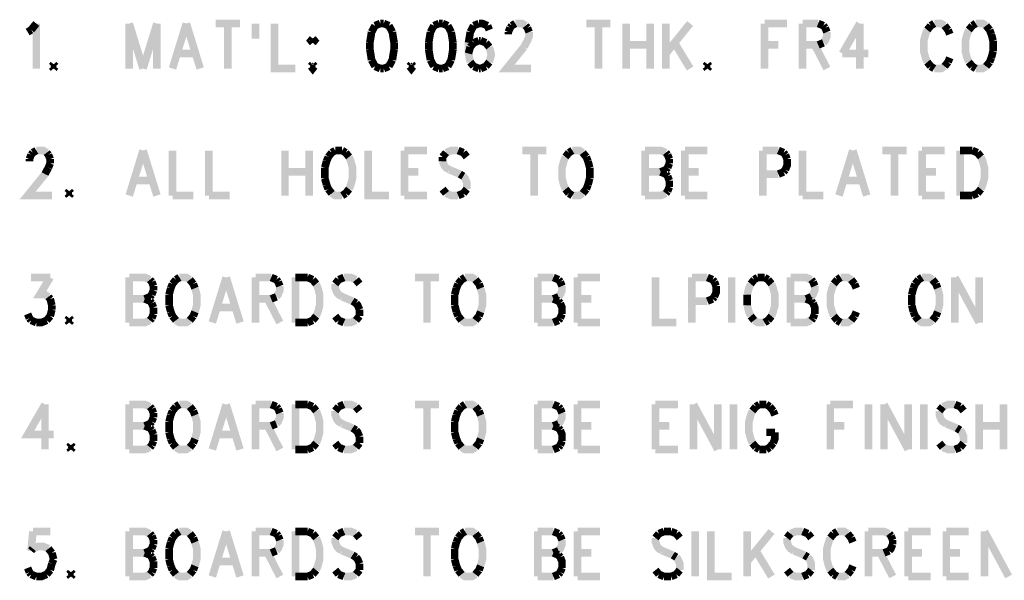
# Model space of a CAD drawing. Extents: x 5.82 to 15.01, y 4.82 to 9.83.
# Tile 2 of 9: x 6.14 to 8.08, y 6.12 to 7.23. Entities that reach past the tile are written whole.
import ezdxf

# ---------------------------------------------------------------- set-up
doc = ezdxf.new("R2010")
doc.units = 0
doc.layers.add('DD_PHO', color=1, linetype='CONTINUOUS')

msp = doc.modelspace()

# ---------------------------------------------------------------- linework, layer by layer
at = {"layer": 'DD_PHO', "const_width": 0.015}
for points in [[(6.1575, 7.20421), (6.16431, 7.20843)], [(6.16431, 7.20843), (6.17454, 7.22109)], [(6.17454, 7.22109), (6.17454, 7.1325)], [(6.3575, 7.22109), (6.3575, 7.1325)], [(6.3575, 7.22109), (6.38477, 7.1325)], [(6.41204, 7.22109), (6.38477, 7.1325)], [(6.41204, 7.22109), (6.41204, 7.1325)], [(6.47, 7.22109), (6.44272, 7.1325)], [(6.47, 7.22109), (6.49727, 7.1325)], [(6.52795, 7.22109), (6.57568, 7.22109)], [(6.55181, 7.22109), (6.55181, 7.1325)], [(6.60636, 7.22109), (6.60636, 7.19156)], [(6.64386, 7.22109), (6.64386, 7.1325), (6.68477, 7.1325)], [(6.84159, 7.21687), (6.83477, 7.20421)], [(6.85181, 7.22109), (6.84159, 7.21687)], [(6.85863, 7.22109), (6.85181, 7.22109)], [(6.86886, 7.21687), (6.85863, 7.22109)], [(6.87568, 7.20421), (6.86886, 7.21687)], [(6.9575, 7.21687), (6.95068, 7.20421)], [(6.96772, 7.22109), (6.9575, 7.21687)], [(6.97454, 7.22109), (6.96772, 7.22109)], [(6.98477, 7.21687), (6.97454, 7.22109)], [(6.99159, 7.20421), (6.98477, 7.21687)], [(7.0359, 7.21687), (7.02909, 7.20421)], [(7.04613, 7.22109), (7.0359, 7.21687)], [(7.06318, 7.21687), (7.05295, 7.22109), (7.04613, 7.22109)], [(7.06659, 7.20843), (7.06318, 7.21687)], [(7.10409, 7.20421), (7.1075, 7.21265)], [(7.1075, 7.21265), (7.1109, 7.21687)], [(7.1109, 7.21687), (7.11772, 7.22109)], [(7.11772, 7.22109), (7.13136, 7.22109), (7.13818, 7.21687)], [(7.13818, 7.21687), (7.14159, 7.21265)], [(7.14159, 7.21265), (7.145, 7.20421)], [(7.2575, 7.22109), (7.30522, 7.22109)], [(7.28136, 7.22109), (7.28136, 7.1325)], [(7.3359, 7.22109), (7.3359, 7.1325)], [(7.38363, 7.22109), (7.38363, 7.1325)], [(7.41431, 7.22109), (7.41431, 7.1325)], [(7.46204, 7.22109), (7.41431, 7.16203)], [(7.60863, 7.22109), (7.60863, 7.1325)], [(7.60863, 7.22109), (7.65295, 7.22109)], [(7.68363, 7.22109), (7.68363, 7.1325)], [(7.68363, 7.22109), (7.71431, 7.22109)], [(7.71431, 7.22109), (7.72454, 7.21687)], [(7.72454, 7.21687), (7.72795, 7.21265)], [(7.72795, 7.21265), (7.73136, 7.20421)], [(7.79613, 7.22109), (7.76204, 7.16203)], [(7.79613, 7.22109), (7.79613, 7.1325)], [(7.92909, 7.20843), (7.92568, 7.2), (7.92227, 7.18734), (7.92227, 7.16625), (7.92568, 7.15359), (7.92909, 7.14515)], [(7.9359, 7.21687), (7.92909, 7.20843)], [(7.94272, 7.22109), (7.9359, 7.21687)], [(7.96318, 7.21687), (7.95636, 7.22109), (7.94272, 7.22109)], [(7.97, 7.20843), (7.96318, 7.21687)], [(7.9734, 7.2), (7.97, 7.20843)], [(8.0109, 7.20843), (8.0075, 7.2), (8.00409, 7.18734), (8.00409, 7.16625), (8.0075, 7.15359), (8.0109, 7.14515)], [(8.01772, 7.21687), (8.0109, 7.20843)], [(8.02454, 7.22109), (8.01772, 7.21687)], [(8.045, 7.21687), (8.03818, 7.22109), (8.02454, 7.22109)], [(8.05181, 7.20843), (8.045, 7.21687)], [(8.05522, 7.2), (8.05181, 7.20843)], [(6.71886, 7.19156), (6.71545, 7.18734), (6.71886, 7.18312)], [(6.71886, 7.18312), (6.72227, 7.18734), (6.71886, 7.19156)], [(6.83477, 7.20421), (6.83136, 7.18312)], [(6.87909, 7.18312), (6.87568, 7.20421)], [(6.95068, 7.20421), (6.94727, 7.18312)], [(6.995, 7.18312), (6.99159, 7.20421)], [(7.02909, 7.20421), (7.02568, 7.18312)], [(7.04613, 7.18734), (7.0359, 7.18312)], [(7.04954, 7.18734), (7.04613, 7.18734)], [(7.05977, 7.18312), (7.04954, 7.18734)], [(7.10409, 7.2), (7.10409, 7.20421)], [(7.145, 7.20421), (7.145, 7.19578), (7.14159, 7.18734), (7.13477, 7.17468)], [(7.73136, 7.20421), (7.73136, 7.19578), (7.72795, 7.18734), (7.72454, 7.18312)], [(8.05863, 7.18734), (8.05522, 7.2)], [(8.05863, 7.16625), (8.05863, 7.18734)], [(6.83136, 7.18312), (6.83136, 7.17046)], [(6.83136, 7.17046), (6.83477, 7.14937)], [(6.87568, 7.14937), (6.87909, 7.17046)], [(6.87909, 7.17046), (6.87909, 7.18312)], [(6.94727, 7.18312), (6.94727, 7.17046)], [(6.94727, 7.17046), (6.95068, 7.14937)], [(6.99159, 7.14937), (6.995, 7.17046)], [(6.995, 7.17046), (6.995, 7.18312)], [(7.02568, 7.18312), (7.02568, 7.16203), (7.02909, 7.14515)], [(7.02909, 7.17468), (7.02568, 7.16203)], [(7.0359, 7.18312), (7.02909, 7.17468)], [(7.06659, 7.17468), (7.05977, 7.18312)], [(7.06659, 7.14515), (7.07, 7.15781), (7.07, 7.16203), (7.06659, 7.17468)], [(7.13477, 7.17468), (7.10068, 7.1325), (7.1484, 7.1325)], [(7.3359, 7.1789), (7.38363, 7.1789)], [(7.43136, 7.18312), (7.46204, 7.1325)], [(7.60863, 7.1789), (7.6359, 7.1789)], [(7.71431, 7.1789), (7.68363, 7.1789)], [(7.7075, 7.1789), (7.73136, 7.1325)], [(7.72454, 7.18312), (7.71431, 7.1789)], [(6.45295, 7.16203), (6.48704, 7.16203)], [(6.83477, 7.14937), (6.84159, 7.13671)], [(6.86886, 7.13671), (6.87568, 7.14937)], [(6.95068, 7.14937), (6.9575, 7.13671)], [(6.98477, 7.13671), (6.99159, 7.14937)], [(7.76204, 7.16203), (7.81318, 7.16203)], [(7.97, 7.14515), (7.9734, 7.15359)], [(8.05181, 7.14515), (8.05522, 7.15359)], [(8.05522, 7.15359), (8.05863, 7.16625)], [(6.20863, 7.14093), (6.20522, 7.13671)], [(6.20522, 7.13671), (6.20863, 7.1325)], [(6.21204, 7.13671), (6.20863, 7.14093)], [(6.20863, 7.1325), (6.21204, 7.13671)], [(6.71886, 7.14093), (6.71545, 7.13671)], [(6.71545, 7.13671), (6.71886, 7.1325), (6.72227, 7.13671)], [(6.72227, 7.13671), (6.71886, 7.14093)], [(6.84159, 7.13671), (6.85181, 7.1325)], [(6.85181, 7.1325), (6.85863, 7.1325)], [(6.85863, 7.1325), (6.86886, 7.13671)], [(6.91318, 7.14093), (6.90977, 7.13671)], [(6.90977, 7.13671), (6.91318, 7.1325), (6.91659, 7.13671)], [(6.91659, 7.13671), (6.91318, 7.14093)], [(6.9575, 7.13671), (6.96772, 7.1325)], [(6.96772, 7.1325), (6.97454, 7.1325)], [(6.97454, 7.1325), (6.98477, 7.13671)], [(7.02909, 7.14515), (7.0359, 7.13671)], [(7.0359, 7.13671), (7.04613, 7.1325)], [(7.04613, 7.1325), (7.04954, 7.1325)], [(7.04954, 7.1325), (7.05977, 7.13671)], [(7.05977, 7.13671), (7.06659, 7.14515)], [(7.49613, 7.14093), (7.49272, 7.13671)], [(7.49272, 7.13671), (7.49613, 7.1325)], [(7.49954, 7.13671), (7.49613, 7.14093)], [(7.49613, 7.1325), (7.49954, 7.13671)], [(7.92909, 7.14515), (7.9359, 7.13671)], [(7.9359, 7.13671), (7.94272, 7.1325)], [(7.94272, 7.1325), (7.95636, 7.1325), (7.96318, 7.13671)], [(7.96318, 7.13671), (7.97, 7.14515)], [(8.0109, 7.14515), (8.01772, 7.13671)], [(8.01772, 7.13671), (8.02454, 7.1325)], [(8.02454, 7.1325), (8.03818, 7.1325), (8.045, 7.13671)], [(8.045, 7.13671), (8.05181, 7.14515)], [(6.1609, 6.95421), (6.16431, 6.96265)], [(6.1609, 6.95), (6.1609, 6.95421)], [(6.16431, 6.96265), (6.16772, 6.96687)], [(6.16772, 6.96687), (6.17454, 6.97109)], [(6.17454, 6.97109), (6.18818, 6.97109), (6.195, 6.96687)], [(6.195, 6.96687), (6.1984, 6.96265)], [(6.1984, 6.96265), (6.20181, 6.95421)], [(6.20181, 6.95421), (6.20181, 6.94578)], [(6.38477, 6.97109), (6.3575, 6.8825)], [(6.38477, 6.97109), (6.41204, 6.8825)], [(6.44272, 6.97109), (6.44272, 6.8825)], [(6.51431, 6.97109), (6.51431, 6.8825)], [(6.66431, 6.97109), (6.66431, 6.8825)], [(6.71204, 6.97109), (6.71204, 6.8825)], [(6.74954, 6.95843), (6.74613, 6.95)], [(6.75636, 6.96687), (6.74954, 6.95843)], [(6.76318, 6.97109), (6.75636, 6.96687)], [(6.77681, 6.97109), (6.76318, 6.97109)], [(6.78363, 6.96687), (6.77681, 6.97109)], [(6.79045, 6.95843), (6.78363, 6.96687)], [(6.79045, 6.89515), (6.79386, 6.90359), (6.79727, 6.91625), (6.79727, 6.93734), (6.79386, 6.95), (6.79045, 6.95843)], [(6.82795, 6.97109), (6.82795, 6.8825), (6.86886, 6.8825)], [(6.89954, 6.97109), (6.89954, 6.8825)], [(6.89954, 6.97109), (6.94386, 6.97109)], [(6.98136, 6.96687), (6.97454, 6.95843)], [(6.97454, 6.95843), (6.97454, 6.95)], [(7.00522, 6.97109), (6.99159, 6.97109), (6.98136, 6.96687)], [(7.01545, 6.96687), (7.00522, 6.97109)], [(7.02227, 6.95843), (7.01545, 6.96687)], [(7.13136, 6.97109), (7.17909, 6.97109)], [(7.15522, 6.97109), (7.15522, 6.8825)], [(7.21659, 6.95843), (7.21318, 6.95), (7.20977, 6.93734), (7.20977, 6.91625), (7.21318, 6.90359), (7.21659, 6.89515)], [(7.2234, 6.96687), (7.21659, 6.95843)], [(7.23022, 6.97109), (7.2234, 6.96687)], [(7.25068, 6.96687), (7.24386, 6.97109), (7.23022, 6.97109)], [(7.2575, 6.95843), (7.25068, 6.96687)], [(7.2609, 6.95), (7.2575, 6.95843)], [(7.3734, 6.97109), (7.3734, 6.8825)], [(7.3734, 6.97109), (7.40409, 6.97109), (7.41431, 6.96687)], [(7.41431, 6.96687), (7.41772, 6.96265)], [(7.41772, 6.96265), (7.42113, 6.95421)], [(7.42113, 6.95421), (7.42113, 6.94578)], [(7.45181, 6.97109), (7.45181, 6.8825)], [(7.45181, 6.97109), (7.49613, 6.97109)], [(7.60522, 6.97109), (7.60522, 6.8825)], [(7.60522, 6.97109), (7.6359, 6.97109)], [(7.6359, 6.97109), (7.64613, 6.96687)], [(7.64613, 6.96687), (7.64954, 6.96265)], [(7.64954, 6.96265), (7.65295, 6.95421)], [(7.65295, 6.95421), (7.65295, 6.94156), (7.64954, 6.93312)], [(7.68363, 6.97109), (7.68363, 6.8825)], [(7.7825, 6.97109), (7.75522, 6.8825)], [(7.7825, 6.97109), (7.80977, 6.8825)], [(7.84045, 6.97109), (7.88818, 6.97109)], [(7.86431, 6.97109), (7.86431, 6.8825)], [(7.91886, 6.97109), (7.91886, 6.8825)], [(7.91886, 6.97109), (7.96318, 6.97109)], [(7.99386, 6.97109), (7.99386, 6.8825)], [(7.99386, 6.97109), (8.01772, 6.97109)], [(8.01772, 6.97109), (8.02795, 6.96687)], [(8.02795, 6.96687), (8.03477, 6.95843)], [(8.03477, 6.95843), (8.03818, 6.95), (8.04159, 6.93734), (8.04159, 6.91625), (8.03818, 6.90359), (8.03477, 6.89515)], [(6.1984, 6.93734), (6.19159, 6.92468)], [(6.20181, 6.94578), (6.1984, 6.93734)], [(6.74613, 6.95), (6.74272, 6.93734)], [(6.74272, 6.93734), (6.74272, 6.91625)], [(6.97454, 6.95), (6.97795, 6.94156), (6.98136, 6.93734), (6.98818, 6.93312)], [(7.26431, 6.93734), (7.2609, 6.95)], [(7.26431, 6.91625), (7.26431, 6.93734)], [(7.41772, 6.93734), (7.41431, 6.93312)], [(7.42113, 6.94578), (7.41772, 6.93734)], [(6.19159, 6.92468), (6.1575, 6.8825), (6.20522, 6.8825)], [(6.66431, 6.9289), (6.71204, 6.9289)], [(6.74272, 6.91625), (6.74613, 6.90359)], [(6.89954, 6.9289), (6.92681, 6.9289)], [(6.98818, 6.93312), (7.00863, 6.92468)], [(7.00863, 6.92468), (7.01545, 6.92046)], [(7.01545, 6.92046), (7.01886, 6.91625), (7.02227, 6.90781), (7.02227, 6.89515)], [(7.2609, 6.90359), (7.26431, 6.91625)], [(7.3734, 6.9289), (7.40409, 6.9289)], [(7.41431, 6.93312), (7.40409, 6.9289)], [(7.40409, 6.9289), (7.41431, 6.92468)], [(7.41431, 6.92468), (7.41772, 6.92046)], [(7.41772, 6.92046), (7.42113, 6.91203)], [(7.45181, 6.9289), (7.47909, 6.9289)], [(7.6359, 6.92468), (7.60522, 6.92468)], [(7.64613, 6.9289), (7.6359, 6.92468)], [(7.64954, 6.93312), (7.64613, 6.9289)], [(7.91886, 6.9289), (7.94613, 6.9289)], [(6.36772, 6.91203), (6.40181, 6.91203)], [(6.74613, 6.90359), (6.74954, 6.89515)], [(7.2575, 6.89515), (7.2609, 6.90359)], [(7.42113, 6.89937), (7.41772, 6.89093)], [(7.42113, 6.91203), (7.42113, 6.89937)], [(7.76545, 6.91203), (7.79954, 6.91203)], [(6.23931, 6.89093), (6.2359, 6.88671)], [(6.2359, 6.88671), (6.23931, 6.8825)], [(6.24272, 6.88671), (6.23931, 6.89093)], [(6.23931, 6.8825), (6.24272, 6.88671)], [(6.44272, 6.8825), (6.48363, 6.8825)], [(6.51431, 6.8825), (6.55522, 6.8825)], [(6.74954, 6.89515), (6.75636, 6.88671)], [(6.75636, 6.88671), (6.76318, 6.8825), (6.77681, 6.8825)], [(6.77681, 6.8825), (6.78363, 6.88671)], [(6.78363, 6.88671), (6.79045, 6.89515)], [(6.89954, 6.8825), (6.94386, 6.8825)], [(6.98136, 6.88671), (6.97454, 6.89515)], [(7.00522, 6.8825), (6.99159, 6.8825), (6.98136, 6.88671)], [(7.01545, 6.88671), (7.00522, 6.8825)], [(7.02227, 6.89515), (7.01545, 6.88671)], [(7.21659, 6.89515), (7.2234, 6.88671)], [(7.2234, 6.88671), (7.23022, 6.8825)], [(7.23022, 6.8825), (7.24386, 6.8825), (7.25068, 6.88671)], [(7.25068, 6.88671), (7.2575, 6.89515)], [(7.41431, 6.88671), (7.40409, 6.8825), (7.3734, 6.8825)], [(7.41772, 6.89093), (7.41431, 6.88671)], [(7.45181, 6.8825), (7.49613, 6.8825)], [(7.68363, 6.8825), (7.72454, 6.8825)], [(7.91886, 6.8825), (7.96318, 6.8825)], [(8.01772, 6.8825), (7.99386, 6.8825)], [(8.02795, 6.88671), (8.01772, 6.8825)], [(8.03477, 6.89515), (8.02795, 6.88671)], [(6.16431, 6.72109), (6.20181, 6.72109)], [(6.20181, 6.72109), (6.18136, 6.68734), (6.19159, 6.68734), (6.1984, 6.68312)], [(6.3575, 6.72109), (6.3575, 6.6325)], [(6.3575, 6.72109), (6.38818, 6.72109), (6.3984, 6.71687)], [(6.45636, 6.72109), (6.44954, 6.71687)], [(6.47681, 6.71687), (6.47, 6.72109), (6.45636, 6.72109)], [(6.5484, 6.72109), (6.52113, 6.6325)], [(6.5484, 6.72109), (6.57568, 6.6325)], [(6.60636, 6.72109), (6.60636, 6.6325)], [(6.60636, 6.72109), (6.63704, 6.72109)], [(6.63704, 6.72109), (6.64727, 6.71687)], [(6.68477, 6.72109), (6.68477, 6.6325)], [(6.68477, 6.72109), (6.70863, 6.72109)], [(6.70863, 6.72109), (6.71886, 6.71687)], [(6.78022, 6.72109), (6.77, 6.71687)], [(6.80409, 6.71687), (6.79386, 6.72109), (6.78022, 6.72109)], [(6.92, 6.72109), (6.96772, 6.72109)], [(6.94386, 6.72109), (6.94386, 6.6325)], [(7.01886, 6.72109), (7.01204, 6.71687)], [(7.03931, 6.71687), (7.0325, 6.72109), (7.01886, 6.72109)], [(7.16204, 6.72109), (7.16204, 6.6325)], [(7.16204, 6.72109), (7.19272, 6.72109)], [(7.19272, 6.72109), (7.20295, 6.71687)], [(7.24045, 6.72109), (7.24045, 6.6325)], [(7.24045, 6.72109), (7.28477, 6.72109)], [(7.39386, 6.72109), (7.39386, 6.6325), (7.43477, 6.6325)], [(7.46545, 6.72109), (7.46545, 6.6325)], [(7.46545, 6.72109), (7.49613, 6.72109)], [(7.49613, 6.72109), (7.50636, 6.71687)], [(7.54386, 6.72109), (7.54386, 6.6325)], [(7.595, 6.72109), (7.58818, 6.71687)], [(7.60863, 6.72109), (7.595, 6.72109)], [(7.61545, 6.71687), (7.60863, 6.72109)], [(7.65977, 6.72109), (7.65977, 6.6325)], [(7.65977, 6.72109), (7.69045, 6.72109), (7.70068, 6.71687)], [(7.75863, 6.72109), (7.75181, 6.71687)], [(7.77909, 6.71687), (7.77227, 6.72109), (7.75863, 6.72109)], [(7.91886, 6.72109), (7.91204, 6.71687)], [(7.93931, 6.71687), (7.9325, 6.72109), (7.91886, 6.72109)], [(7.98363, 6.72109), (7.98363, 6.6325)], [(7.98363, 6.72109), (8.03136, 6.6325)], [(8.03136, 6.72109), (8.03136, 6.6325)], [(6.3984, 6.71687), (6.40181, 6.71265)], [(6.40181, 6.71265), (6.40522, 6.70421)], [(6.40522, 6.70421), (6.40522, 6.69578)], [(6.44272, 6.70843), (6.43931, 6.7)], [(6.44954, 6.71687), (6.44272, 6.70843)], [(6.48363, 6.70843), (6.47681, 6.71687)], [(6.48704, 6.7), (6.48363, 6.70843)], [(6.64727, 6.71687), (6.65068, 6.71265)], [(6.65409, 6.70421), (6.65409, 6.69578), (6.65068, 6.68734), (6.64727, 6.68312)], [(6.65068, 6.71265), (6.65409, 6.70421)], [(6.71886, 6.71687), (6.72568, 6.70843)], [(6.72568, 6.70843), (6.72909, 6.7), (6.7325, 6.68734), (6.7325, 6.66625), (6.72909, 6.65359), (6.72568, 6.64515)], [(6.77, 6.71687), (6.76318, 6.70843)], [(6.76318, 6.70843), (6.76318, 6.7), (6.76659, 6.69156), (6.77, 6.68734), (6.77681, 6.68312)], [(6.8109, 6.70843), (6.80409, 6.71687)], [(7.00522, 6.70843), (7.00181, 6.7)], [(7.01204, 6.71687), (7.00522, 6.70843)], [(7.04613, 6.70843), (7.03931, 6.71687)], [(7.04954, 6.7), (7.04613, 6.70843)], [(7.20295, 6.71687), (7.20636, 6.71265)], [(7.20977, 6.70421), (7.20977, 6.69578), (7.20636, 6.68734), (7.20295, 6.68312)], [(7.20636, 6.71265), (7.20977, 6.70421)], [(7.50636, 6.71687), (7.50977, 6.71265)], [(7.50977, 6.71265), (7.51318, 6.70421)], [(7.51318, 6.70421), (7.51318, 6.69156), (7.50977, 6.68312)], [(7.58136, 6.70843), (7.57795, 6.7), (7.57454, 6.68734)], [(7.58818, 6.71687), (7.58136, 6.70843)], [(7.62227, 6.70843), (7.61545, 6.71687)], [(7.62227, 6.64515), (7.62568, 6.65359), (7.62909, 6.66625), (7.62909, 6.68734), (7.62568, 6.7), (7.62227, 6.70843)], [(7.70068, 6.71687), (7.70409, 6.71265)], [(7.7075, 6.70421), (7.7075, 6.69578), (7.70409, 6.68734), (7.70068, 6.68312)], [(7.70409, 6.71265), (7.7075, 6.70421)], [(7.745, 6.70843), (7.74159, 6.7), (7.73818, 6.68734), (7.73818, 6.66625), (7.74159, 6.65359), (7.745, 6.64515)], [(7.75181, 6.71687), (7.745, 6.70843)], [(7.7859, 6.70843), (7.77909, 6.71687)], [(7.78931, 6.7), (7.7859, 6.70843)], [(7.90522, 6.70843), (7.90181, 6.7)], [(7.91204, 6.71687), (7.90522, 6.70843)], [(7.94613, 6.70843), (7.93931, 6.71687)], [(7.94954, 6.7), (7.94613, 6.70843)], [(6.1984, 6.68312), (6.20181, 6.6789)], [(6.3984, 6.68312), (6.38818, 6.6789)], [(6.40181, 6.68734), (6.3984, 6.68312)], [(6.40522, 6.69578), (6.40181, 6.68734)], [(6.43931, 6.7), (6.4359, 6.68734)], [(6.4359, 6.68734), (6.4359, 6.66625)], [(6.48704, 6.65359), (6.49045, 6.66625), (6.49045, 6.68734), (6.48704, 6.7)], [(6.64727, 6.68312), (6.63704, 6.6789)], [(6.77681, 6.68312), (6.79727, 6.67468)], [(7.00181, 6.7), (6.9984, 6.68734)], [(6.9984, 6.68734), (6.9984, 6.66625)], [(7.04954, 6.65359), (7.05295, 6.66625), (7.05295, 6.68734), (7.04954, 6.7)], [(7.20295, 6.68312), (7.19272, 6.6789)], [(7.50977, 6.68312), (7.50636, 6.6789)], [(7.57454, 6.68734), (7.57454, 6.66625)], [(7.70068, 6.68312), (7.69045, 6.6789)], [(7.90181, 6.7), (7.8984, 6.68734)], [(7.8984, 6.68734), (7.8984, 6.66625)], [(7.94954, 6.65359), (7.95295, 6.66625), (7.95295, 6.68734), (7.94954, 6.7)], [(6.20181, 6.6789), (6.20522, 6.66625)], [(6.20522, 6.66625), (6.20522, 6.65781)], [(6.3575, 6.6789), (6.38818, 6.6789)], [(6.38818, 6.6789), (6.3984, 6.67468)], [(6.3984, 6.67468), (6.40181, 6.67046)], [(6.40181, 6.67046), (6.40522, 6.66203)], [(6.4359, 6.66625), (6.43931, 6.65359)], [(6.63704, 6.6789), (6.60636, 6.6789)], [(6.63022, 6.6789), (6.65409, 6.6325)], [(6.79727, 6.67468), (6.80409, 6.67046)], [(6.80409, 6.67046), (6.8075, 6.66625), (6.8109, 6.65781)], [(6.9984, 6.66625), (7.00181, 6.65359)], [(7.16204, 6.6789), (7.19272, 6.6789)], [(7.19272, 6.6789), (7.20295, 6.67468)], [(7.20295, 6.67468), (7.20636, 6.67046)], [(7.20636, 6.67046), (7.20977, 6.66203), (7.20977, 6.64937)], [(7.24045, 6.6789), (7.26772, 6.6789)], [(7.49613, 6.67468), (7.46545, 6.67468)], [(7.50636, 6.6789), (7.49613, 6.67468)], [(7.57454, 6.66625), (7.57795, 6.65359), (7.58136, 6.64515)], [(7.65977, 6.6789), (7.69045, 6.6789)], [(7.69045, 6.6789), (7.70068, 6.67468)], [(7.70068, 6.67468), (7.70409, 6.67046)], [(7.70409, 6.67046), (7.7075, 6.66203), (7.7075, 6.64937)], [(7.8984, 6.66625), (7.90181, 6.65359)], [(6.1609, 6.64093), (6.1575, 6.64937)], [(6.20181, 6.64515), (6.195, 6.63671)], [(6.20522, 6.65781), (6.20181, 6.64515)], [(6.40522, 6.64937), (6.40181, 6.64093)], [(6.40522, 6.66203), (6.40522, 6.64937)], [(6.43931, 6.65359), (6.44272, 6.64515)], [(6.44272, 6.64515), (6.44954, 6.63671)], [(6.47681, 6.63671), (6.48363, 6.64515)], [(6.48363, 6.64515), (6.48704, 6.65359)], [(6.53136, 6.66203), (6.56545, 6.66203)], [(6.72568, 6.64515), (6.71886, 6.63671)], [(6.77, 6.63671), (6.76318, 6.64515)], [(6.8109, 6.64515), (6.80409, 6.63671)], [(6.8109, 6.65781), (6.8109, 6.64515)], [(7.00181, 6.65359), (7.00522, 6.64515)], [(7.00522, 6.64515), (7.01204, 6.63671)], [(7.03931, 6.63671), (7.04613, 6.64515)], [(7.04613, 6.64515), (7.04954, 6.65359)], [(7.20977, 6.64937), (7.20636, 6.64093)], [(7.58136, 6.64515), (7.58818, 6.63671)], [(7.61545, 6.63671), (7.62227, 6.64515)], [(7.7075, 6.64937), (7.70409, 6.64093)], [(7.745, 6.64515), (7.75181, 6.63671)], [(7.77909, 6.63671), (7.7859, 6.64515)], [(7.7859, 6.64515), (7.78931, 6.65359)], [(7.90181, 6.65359), (7.90522, 6.64515)], [(7.90522, 6.64515), (7.91204, 6.63671)], [(7.93931, 6.63671), (7.94613, 6.64515)], [(7.94613, 6.64515), (7.94954, 6.65359)], [(6.16431, 6.63671), (6.1609, 6.64093)], [(6.17454, 6.6325), (6.16431, 6.63671)], [(6.195, 6.63671), (6.18477, 6.6325), (6.17454, 6.6325)], [(6.23931, 6.64093), (6.2359, 6.63671)], [(6.2359, 6.63671), (6.23931, 6.6325)], [(6.24272, 6.63671), (6.23931, 6.64093)], [(6.23931, 6.6325), (6.24272, 6.63671)], [(6.3984, 6.63671), (6.38818, 6.6325), (6.3575, 6.6325)], [(6.40181, 6.64093), (6.3984, 6.63671)], [(6.44954, 6.63671), (6.45636, 6.6325), (6.47, 6.6325), (6.47681, 6.63671)], [(6.70863, 6.6325), (6.68477, 6.6325)], [(6.71886, 6.63671), (6.70863, 6.6325)], [(6.78022, 6.6325), (6.77, 6.63671)], [(6.80409, 6.63671), (6.79386, 6.6325), (6.78022, 6.6325)], [(7.01204, 6.63671), (7.01886, 6.6325), (7.0325, 6.6325), (7.03931, 6.63671)], [(7.19272, 6.6325), (7.16204, 6.6325)], [(7.20295, 6.63671), (7.19272, 6.6325)], [(7.20636, 6.64093), (7.20295, 6.63671)], [(7.24045, 6.6325), (7.28477, 6.6325)], [(7.58818, 6.63671), (7.595, 6.6325), (7.60863, 6.6325)], [(7.60863, 6.6325), (7.61545, 6.63671)], [(7.70068, 6.63671), (7.69045, 6.6325), (7.65977, 6.6325)], [(7.70409, 6.64093), (7.70068, 6.63671)], [(7.75181, 6.63671), (7.75863, 6.6325)], [(7.75863, 6.6325), (7.77227, 6.6325), (7.77909, 6.63671)], [(7.91204, 6.63671), (7.91886, 6.6325), (7.9325, 6.6325), (7.93931, 6.63671)], [(6.19159, 6.47109), (6.1575, 6.41203), (6.20863, 6.41203)], [(6.19159, 6.47109), (6.19159, 6.3825)], [(6.3575, 6.47109), (6.3575, 6.3825)], [(6.3575, 6.47109), (6.38818, 6.47109), (6.3984, 6.46687)], [(6.45636, 6.47109), (6.44954, 6.46687)], [(6.47681, 6.46687), (6.47, 6.47109), (6.45636, 6.47109)], [(6.5484, 6.47109), (6.52113, 6.3825)], [(6.5484, 6.47109), (6.57568, 6.3825)], [(6.60636, 6.47109), (6.60636, 6.3825)], [(6.60636, 6.47109), (6.63704, 6.47109)], [(6.63704, 6.47109), (6.64727, 6.46687)], [(6.68477, 6.47109), (6.68477, 6.3825)], [(6.68477, 6.47109), (6.70863, 6.47109)], [(6.70863, 6.47109), (6.71886, 6.46687)], [(6.78022, 6.47109), (6.77, 6.46687)], [(6.80409, 6.46687), (6.79386, 6.47109), (6.78022, 6.47109)], [(6.92, 6.47109), (6.96772, 6.47109)], [(6.94386, 6.47109), (6.94386, 6.3825)], [(7.01886, 6.47109), (7.01204, 6.46687)], [(7.03931, 6.46687), (7.0325, 6.47109), (7.01886, 6.47109)], [(7.16204, 6.47109), (7.16204, 6.3825)], [(7.16204, 6.47109), (7.19272, 6.47109)], [(7.19272, 6.47109), (7.20295, 6.46687)], [(7.24045, 6.47109), (7.24045, 6.3825)], [(7.24045, 6.47109), (7.28477, 6.47109)], [(7.39386, 6.47109), (7.39386, 6.3825)], [(7.39386, 6.47109), (7.43818, 6.47109)], [(7.46886, 6.47109), (7.46886, 6.3825)], [(7.46886, 6.47109), (7.51659, 6.3825)], [(7.51659, 6.47109), (7.51659, 6.3825)], [(7.54727, 6.47109), (7.54727, 6.3825)], [(7.5984, 6.47109), (7.59159, 6.46687)], [(7.61204, 6.47109), (7.5984, 6.47109)], [(7.61886, 6.46687), (7.61204, 6.47109)], [(7.73818, 6.47109), (7.73818, 6.3825)], [(7.73818, 6.47109), (7.7825, 6.47109)], [(7.81318, 6.47109), (7.81318, 6.3825)], [(7.84386, 6.47109), (7.84386, 6.3825)], [(7.84386, 6.47109), (7.89159, 6.3825)], [(7.89159, 6.47109), (7.89159, 6.3825)], [(7.92227, 6.47109), (7.92227, 6.3825)], [(7.98363, 6.47109), (7.97, 6.47109), (7.95977, 6.46687)], [(7.99386, 6.46687), (7.98363, 6.47109)], [(8.03136, 6.47109), (8.03136, 6.3825)], [(8.07909, 6.47109), (8.07909, 6.3825)], [(6.3984, 6.46687), (6.40181, 6.46265)], [(6.40181, 6.46265), (6.40522, 6.45421)], [(6.40522, 6.45421), (6.40522, 6.44578)], [(6.43931, 6.45), (6.4359, 6.43734)], [(6.44272, 6.45843), (6.43931, 6.45)], [(6.44954, 6.46687), (6.44272, 6.45843)], [(6.48363, 6.45843), (6.47681, 6.46687)], [(6.48704, 6.45), (6.48363, 6.45843)], [(6.48704, 6.40359), (6.49045, 6.41625), (6.49045, 6.43734), (6.48704, 6.45)], [(6.64727, 6.46687), (6.65068, 6.46265)], [(6.65409, 6.45421), (6.65409, 6.44578), (6.65068, 6.43734), (6.64727, 6.43312)], [(6.65068, 6.46265), (6.65409, 6.45421)], [(6.71886, 6.46687), (6.72568, 6.45843)], [(6.72568, 6.45843), (6.72909, 6.45), (6.7325, 6.43734), (6.7325, 6.41625), (6.72909, 6.40359), (6.72568, 6.39515)], [(6.77, 6.46687), (6.76318, 6.45843)], [(6.76318, 6.45843), (6.76318, 6.45), (6.76659, 6.44156), (6.77, 6.43734), (6.77681, 6.43312)], [(6.8109, 6.45843), (6.80409, 6.46687)], [(7.00181, 6.45), (6.9984, 6.43734)], [(7.00522, 6.45843), (7.00181, 6.45)], [(7.01204, 6.46687), (7.00522, 6.45843)], [(7.04613, 6.45843), (7.03931, 6.46687)], [(7.04954, 6.45), (7.04613, 6.45843)], [(7.04954, 6.40359), (7.05295, 6.41625), (7.05295, 6.43734), (7.04954, 6.45)], [(7.20295, 6.46687), (7.20636, 6.46265)], [(7.20977, 6.45421), (7.20977, 6.44578), (7.20636, 6.43734), (7.20295, 6.43312)], [(7.20636, 6.46265), (7.20977, 6.45421)], [(7.58477, 6.45843), (7.58136, 6.45), (7.57795, 6.43734), (7.57795, 6.41625), (7.58136, 6.40359), (7.58477, 6.39515)], [(7.59159, 6.46687), (7.58477, 6.45843)], [(7.62568, 6.45843), (7.61886, 6.46687)], [(7.62909, 6.45), (7.62568, 6.45843)], [(7.95977, 6.46687), (7.95295, 6.45843)], [(7.95295, 6.45843), (7.95295, 6.45), (7.95636, 6.44156), (7.95977, 6.43734), (7.96659, 6.43312)], [(8.00068, 6.45843), (7.99386, 6.46687)], [(6.3984, 6.43312), (6.38818, 6.4289)], [(6.40181, 6.43734), (6.3984, 6.43312)], [(6.40522, 6.44578), (6.40181, 6.43734)], [(6.4359, 6.43734), (6.4359, 6.41625)], [(6.64727, 6.43312), (6.63704, 6.4289)], [(6.77681, 6.43312), (6.79727, 6.42468)], [(6.9984, 6.43734), (6.9984, 6.41625)], [(7.20295, 6.43312), (7.19272, 6.4289)], [(7.96659, 6.43312), (7.98704, 6.42468)], [(6.3575, 6.4289), (6.38818, 6.4289)], [(6.38818, 6.4289), (6.3984, 6.42468)], [(6.3984, 6.42468), (6.40181, 6.42046)], [(6.40181, 6.42046), (6.40522, 6.41203)], [(6.40522, 6.41203), (6.40522, 6.39937)], [(6.4359, 6.41625), (6.43931, 6.40359)], [(6.53136, 6.41203), (6.56545, 6.41203)], [(6.63704, 6.4289), (6.60636, 6.4289)], [(6.63022, 6.4289), (6.65409, 6.3825)], [(6.79727, 6.42468), (6.80409, 6.42046)], [(6.80409, 6.42046), (6.8075, 6.41625), (6.8109, 6.40781)], [(6.9984, 6.41625), (7.00181, 6.40359)], [(7.16204, 6.4289), (7.19272, 6.4289)], [(7.19272, 6.4289), (7.20295, 6.42468)], [(7.20295, 6.42468), (7.20636, 6.42046)], [(7.20636, 6.42046), (7.20977, 6.41203), (7.20977, 6.39937)], [(7.24045, 6.4289), (7.26772, 6.4289)], [(7.39386, 6.4289), (7.42113, 6.4289)], [(7.61204, 6.41625), (7.62909, 6.41625)], [(7.62568, 6.39515), (7.62909, 6.40359), (7.62909, 6.41625)], [(7.73818, 6.4289), (7.76545, 6.4289)], [(7.98704, 6.42468), (7.99386, 6.42046)], [(7.99386, 6.42046), (7.99727, 6.41625), (8.00068, 6.40781), (8.00068, 6.39515)], [(8.03136, 6.4289), (8.07909, 6.4289)], [(6.40522, 6.39937), (6.40181, 6.39093)], [(6.43931, 6.40359), (6.44272, 6.39515)], [(6.44272, 6.39515), (6.44954, 6.38671)], [(6.47681, 6.38671), (6.48363, 6.39515)], [(6.48363, 6.39515), (6.48704, 6.40359)], [(6.72568, 6.39515), (6.71886, 6.38671)], [(6.77, 6.38671), (6.76318, 6.39515)], [(6.8109, 6.39515), (6.80409, 6.38671)], [(6.8109, 6.40781), (6.8109, 6.39515)], [(7.00181, 6.40359), (7.00522, 6.39515)], [(7.00522, 6.39515), (7.01204, 6.38671)], [(7.03931, 6.38671), (7.04613, 6.39515)], [(7.04613, 6.39515), (7.04954, 6.40359)], [(7.20977, 6.39937), (7.20636, 6.39093)], [(7.58477, 6.39515), (7.59159, 6.38671)], [(7.61886, 6.38671), (7.62568, 6.39515)], [(7.95977, 6.38671), (7.95295, 6.39515)], [(8.00068, 6.39515), (7.99386, 6.38671)], [(6.24272, 6.39093), (6.23931, 6.38671)], [(6.23931, 6.38671), (6.24272, 6.3825)], [(6.24613, 6.38671), (6.24272, 6.39093)], [(6.24272, 6.3825), (6.24613, 6.38671)], [(6.3984, 6.38671), (6.38818, 6.3825), (6.3575, 6.3825)], [(6.40181, 6.39093), (6.3984, 6.38671)], [(6.44954, 6.38671), (6.45636, 6.3825), (6.47, 6.3825), (6.47681, 6.38671)], [(6.70863, 6.3825), (6.68477, 6.3825)], [(6.71886, 6.38671), (6.70863, 6.3825)], [(6.78022, 6.3825), (6.77, 6.38671)], [(6.80409, 6.38671), (6.79386, 6.3825), (6.78022, 6.3825)], [(7.01204, 6.38671), (7.01886, 6.3825), (7.0325, 6.3825), (7.03931, 6.38671)], [(7.19272, 6.3825), (7.16204, 6.3825)], [(7.20295, 6.38671), (7.19272, 6.3825)], [(7.20636, 6.39093), (7.20295, 6.38671)], [(7.24045, 6.3825), (7.28477, 6.3825)], [(7.39386, 6.3825), (7.43818, 6.3825)], [(7.59159, 6.38671), (7.5984, 6.3825)], [(7.5984, 6.3825), (7.61204, 6.3825)], [(7.61204, 6.3825), (7.61886, 6.38671)], [(7.98363, 6.3825), (7.97, 6.3825), (7.95977, 6.38671)], [(7.99386, 6.38671), (7.98363, 6.3825)], [(6.16772, 6.22109), (6.16431, 6.18312)], [(6.20181, 6.22109), (6.16772, 6.22109)], [(6.3575, 6.22109), (6.3575, 6.1325)], [(6.3575, 6.22109), (6.38818, 6.22109), (6.3984, 6.21687)], [(6.3984, 6.21687), (6.40181, 6.21265)], [(6.44954, 6.21687), (6.44272, 6.20843)], [(6.45636, 6.22109), (6.44954, 6.21687)], [(6.47681, 6.21687), (6.47, 6.22109), (6.45636, 6.22109)], [(6.48363, 6.20843), (6.47681, 6.21687)], [(6.5484, 6.22109), (6.52113, 6.1325)], [(6.5484, 6.22109), (6.57568, 6.1325)], [(6.60636, 6.22109), (6.60636, 6.1325)], [(6.60636, 6.22109), (6.63704, 6.22109)], [(6.63704, 6.22109), (6.64727, 6.21687)], [(6.64727, 6.21687), (6.65068, 6.21265)], [(6.68477, 6.22109), (6.68477, 6.1325)], [(6.68477, 6.22109), (6.70863, 6.22109)], [(6.70863, 6.22109), (6.71886, 6.21687)], [(6.71886, 6.21687), (6.72568, 6.20843)], [(6.77, 6.21687), (6.76318, 6.20843)], [(6.78022, 6.22109), (6.77, 6.21687)], [(6.80409, 6.21687), (6.79386, 6.22109), (6.78022, 6.22109)], [(6.8109, 6.20843), (6.80409, 6.21687)], [(6.92, 6.22109), (6.96772, 6.22109)], [(6.94386, 6.22109), (6.94386, 6.1325)], [(7.01204, 6.21687), (7.00522, 6.20843)], [(7.01886, 6.22109), (7.01204, 6.21687)], [(7.03931, 6.21687), (7.0325, 6.22109), (7.01886, 6.22109)], [(7.04613, 6.20843), (7.03931, 6.21687)], [(7.16204, 6.22109), (7.16204, 6.1325)], [(7.16204, 6.22109), (7.19272, 6.22109)], [(7.19272, 6.22109), (7.20295, 6.21687)], [(7.20295, 6.21687), (7.20636, 6.21265)], [(7.24045, 6.22109), (7.24045, 6.1325)], [(7.24045, 6.22109), (7.28477, 6.22109)], [(7.40068, 6.21687), (7.39386, 6.20843)], [(7.4109, 6.22109), (7.40068, 6.21687)], [(7.42454, 6.22109), (7.4109, 6.22109)], [(7.43477, 6.21687), (7.42454, 6.22109)], [(7.44159, 6.20843), (7.43477, 6.21687)], [(7.47227, 6.22109), (7.47227, 6.1325)], [(7.50295, 6.22109), (7.50295, 6.1325), (7.54386, 6.1325)], [(7.57454, 6.22109), (7.57454, 6.1325)], [(7.62227, 6.22109), (7.57454, 6.16203)], [(7.65977, 6.21687), (7.65295, 6.20843)], [(7.68363, 6.22109), (7.67, 6.22109), (7.65977, 6.21687)], [(7.69386, 6.21687), (7.68363, 6.22109)], [(7.70068, 6.20843), (7.69386, 6.21687)], [(7.745, 6.21687), (7.73818, 6.20843)], [(7.75181, 6.22109), (7.745, 6.21687)], [(7.77227, 6.21687), (7.76545, 6.22109), (7.75181, 6.22109)], [(7.77909, 6.20843), (7.77227, 6.21687)], [(7.81318, 6.22109), (7.81318, 6.1325)], [(7.81318, 6.22109), (7.84386, 6.22109), (7.85409, 6.21687)], [(7.85409, 6.21687), (7.8575, 6.21265)], [(7.89159, 6.22109), (7.89159, 6.1325)], [(7.89159, 6.22109), (7.9359, 6.22109)], [(7.96659, 6.22109), (7.96659, 6.1325)], [(7.96659, 6.22109), (8.0109, 6.22109)], [(8.04159, 6.22109), (8.04159, 6.1325)], [(8.04159, 6.22109), (8.08931, 6.1325)], [(6.40181, 6.21265), (6.40522, 6.20421)], [(6.40522, 6.20421), (6.40522, 6.19578)], [(6.43931, 6.2), (6.4359, 6.18734)], [(6.44272, 6.20843), (6.43931, 6.2)], [(6.48704, 6.2), (6.48363, 6.20843)], [(6.48704, 6.15359), (6.49045, 6.16625), (6.49045, 6.18734), (6.48704, 6.2)], [(6.65409, 6.20421), (6.65409, 6.19578), (6.65068, 6.18734), (6.64727, 6.18312)], [(6.65068, 6.21265), (6.65409, 6.20421)], [(6.72568, 6.20843), (6.72909, 6.2), (6.7325, 6.18734), (6.7325, 6.16625), (6.72909, 6.15359), (6.72568, 6.14515)], [(6.76318, 6.20843), (6.76318, 6.2), (6.76659, 6.19156), (6.77, 6.18734), (6.77681, 6.18312)], [(7.00181, 6.2), (6.9984, 6.18734)], [(7.00522, 6.20843), (7.00181, 6.2)], [(7.04954, 6.2), (7.04613, 6.20843)], [(7.04954, 6.15359), (7.05295, 6.16625), (7.05295, 6.18734), (7.04954, 6.2)], [(7.20977, 6.20421), (7.20977, 6.19578), (7.20636, 6.18734), (7.20295, 6.18312)], [(7.20636, 6.21265), (7.20977, 6.20421)], [(7.39386, 6.20843), (7.39386, 6.2), (7.39727, 6.19156), (7.40068, 6.18734), (7.4075, 6.18312)], [(7.65295, 6.20843), (7.65295, 6.2), (7.65636, 6.19156), (7.65977, 6.18734), (7.66659, 6.18312)], [(7.73818, 6.20843), (7.73477, 6.2), (7.73136, 6.18734), (7.73136, 6.16625), (7.73477, 6.15359), (7.73818, 6.14515)], [(7.7825, 6.2), (7.77909, 6.20843)], [(7.8575, 6.21265), (7.8609, 6.20421)], [(7.8609, 6.20421), (7.8609, 6.19578)], [(6.16431, 6.18312), (6.16772, 6.18734)], [(6.16772, 6.18734), (6.17795, 6.19156), (6.18818, 6.19156), (6.1984, 6.18734)], [(6.1984, 6.18734), (6.20522, 6.1789)], [(6.20522, 6.1789), (6.20863, 6.16625)], [(6.3575, 6.1789), (6.38818, 6.1789)], [(6.3984, 6.18312), (6.38818, 6.1789)], [(6.38818, 6.1789), (6.3984, 6.17468)], [(6.40181, 6.18734), (6.3984, 6.18312)], [(6.40522, 6.19578), (6.40181, 6.18734)], [(6.4359, 6.18734), (6.4359, 6.16625)], [(6.63704, 6.1789), (6.60636, 6.1789)], [(6.63022, 6.1789), (6.65409, 6.1325)], [(6.64727, 6.18312), (6.63704, 6.1789)], [(6.77681, 6.18312), (6.79727, 6.17468)], [(6.9984, 6.18734), (6.9984, 6.16625)], [(7.16204, 6.1789), (7.19272, 6.1789)], [(7.20295, 6.18312), (7.19272, 6.1789)], [(7.19272, 6.1789), (7.20295, 6.17468)], [(7.24045, 6.1789), (7.26772, 6.1789)], [(7.4075, 6.18312), (7.42795, 6.17468)], [(7.59159, 6.18312), (7.62227, 6.1325)], [(7.66659, 6.18312), (7.68704, 6.17468)], [(7.84386, 6.1789), (7.81318, 6.1789)], [(7.83704, 6.1789), (7.8609, 6.1325)], [(7.85409, 6.18312), (7.84386, 6.1789)], [(7.8609, 6.19578), (7.8575, 6.18734), (7.85409, 6.18312)], [(7.89159, 6.1789), (7.91886, 6.1789)], [(7.96659, 6.1789), (7.99386, 6.1789)], [(6.20863, 6.16625), (6.20522, 6.15781)], [(6.3984, 6.17468), (6.40181, 6.17046)], [(6.40181, 6.17046), (6.40522, 6.16203)], [(6.40522, 6.16203), (6.40522, 6.14937)], [(6.4359, 6.16625), (6.43931, 6.15359)], [(6.53136, 6.16203), (6.56545, 6.16203)], [(6.79727, 6.17468), (6.80409, 6.17046)], [(6.80409, 6.17046), (6.8075, 6.16625), (6.8109, 6.15781)], [(6.9984, 6.16625), (7.00181, 6.15359)], [(7.20295, 6.17468), (7.20636, 6.17046)], [(7.20636, 6.17046), (7.20977, 6.16203), (7.20977, 6.14937)], [(7.42795, 6.17468), (7.43477, 6.17046)], [(7.43477, 6.17046), (7.43818, 6.16625), (7.44159, 6.15781), (7.44159, 6.14515)], [(7.68704, 6.17468), (7.69386, 6.17046)], [(7.69386, 6.17046), (7.69727, 6.16625), (7.70068, 6.15781), (7.70068, 6.14515)], [(6.1609, 6.14093), (6.1575, 6.14937)], [(6.16431, 6.13671), (6.1609, 6.14093)], [(6.20181, 6.14515), (6.195, 6.13671)], [(6.20522, 6.15781), (6.20181, 6.14515)], [(6.24272, 6.14093), (6.23931, 6.13671)], [(6.24613, 6.13671), (6.24272, 6.14093)], [(6.40181, 6.14093), (6.3984, 6.13671)], [(6.40522, 6.14937), (6.40181, 6.14093)], [(6.43931, 6.15359), (6.44272, 6.14515)], [(6.44272, 6.14515), (6.44954, 6.13671)], [(6.47681, 6.13671), (6.48363, 6.14515)], [(6.48363, 6.14515), (6.48704, 6.15359)], [(6.72568, 6.14515), (6.71886, 6.13671)], [(6.77, 6.13671), (6.76318, 6.14515)], [(6.8109, 6.14515), (6.80409, 6.13671)], [(6.8109, 6.15781), (6.8109, 6.14515)], [(7.00181, 6.15359), (7.00522, 6.14515)], [(7.00522, 6.14515), (7.01204, 6.13671)], [(7.03931, 6.13671), (7.04613, 6.14515)], [(7.04613, 6.14515), (7.04954, 6.15359)], [(7.20636, 6.14093), (7.20295, 6.13671)], [(7.20977, 6.14937), (7.20636, 6.14093)], [(7.40068, 6.13671), (7.39386, 6.14515)], [(7.44159, 6.14515), (7.43477, 6.13671)], [(7.65977, 6.13671), (7.65295, 6.14515)], [(7.70068, 6.14515), (7.69386, 6.13671)], [(7.73818, 6.14515), (7.745, 6.13671)], [(7.77227, 6.13671), (7.77909, 6.14515)], [(7.77909, 6.14515), (7.7825, 6.15359)], [(6.17454, 6.1325), (6.16431, 6.13671)], [(6.195, 6.13671), (6.18477, 6.1325), (6.17454, 6.1325)], [(6.23931, 6.13671), (6.24272, 6.1325)], [(6.24272, 6.1325), (6.24613, 6.13671)], [(6.3984, 6.13671), (6.38818, 6.1325), (6.3575, 6.1325)], [(6.44954, 6.13671), (6.45636, 6.1325), (6.47, 6.1325), (6.47681, 6.13671)], [(6.70863, 6.1325), (6.68477, 6.1325)], [(6.71886, 6.13671), (6.70863, 6.1325)], [(6.78022, 6.1325), (6.77, 6.13671)], [(6.80409, 6.13671), (6.79386, 6.1325), (6.78022, 6.1325)], [(7.01204, 6.13671), (7.01886, 6.1325), (7.0325, 6.1325), (7.03931, 6.13671)], [(7.19272, 6.1325), (7.16204, 6.1325)], [(7.20295, 6.13671), (7.19272, 6.1325)], [(7.24045, 6.1325), (7.28477, 6.1325)], [(7.4109, 6.1325), (7.40068, 6.13671)], [(7.42454, 6.1325), (7.4109, 6.1325)], [(7.43477, 6.13671), (7.42454, 6.1325)], [(7.68363, 6.1325), (7.67, 6.1325), (7.65977, 6.13671)], [(7.69386, 6.13671), (7.68363, 6.1325)], [(7.745, 6.13671), (7.75181, 6.1325)], [(7.75181, 6.1325), (7.76545, 6.1325), (7.77227, 6.13671)], [(7.89159, 6.1325), (7.9359, 6.1325)], [(7.96659, 6.1325), (8.0109, 6.1325)]]:
    msp.add_lwpolyline(points, dxfattribs=at)

doc.saveas('drawing.dxf')
